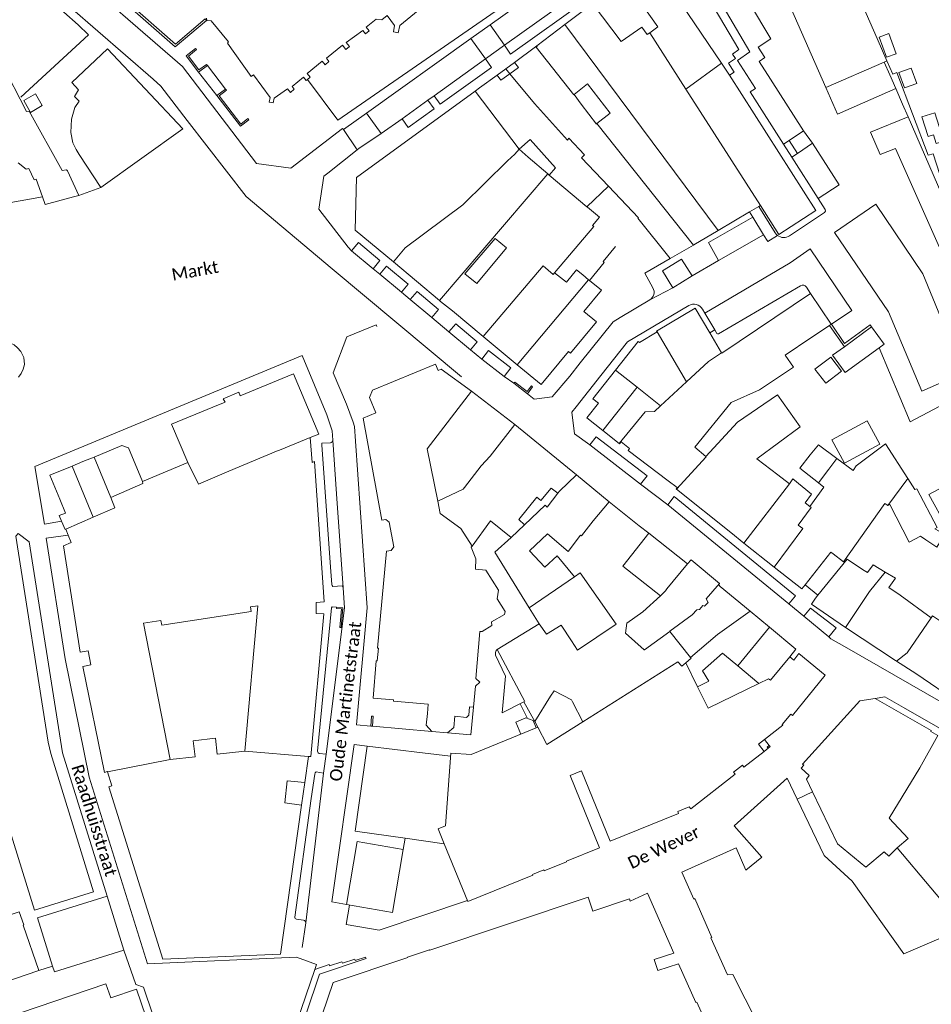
# Model space of a CAD drawing. Extents: x 177628 to 188968, y 384226 to 390673.
# Tile 140 of 256: x 183275 to 183461, y 386023 to 386224. Entities that reach past the tile are written whole.
import ezdxf

# ---------------------------------------------------------------- set-up
doc = ezdxf.new("R2010")
doc.units = 0
for name, color, linetype, lineweight in [('B01_D', 14, 'Continuous', 9), ('B01_F', 14, 'Continuous', 9), ('B01_T', 14, 'Continuous', 9), ('B02_T', 14, 'Continuous', 9), ('B07_D', 14, 'Continuous', 9), ('B07_T', 14, 'Continuous', 9), ('B11_F', 14, 'Continuous', 9), ('B11_S', 14, 'Continuous', 9), ('B14_F', 14, 'Continuous', 9), ('T01_F', 253, 'Continuous', 9), ('T01_T', 253, 'Continuous', 9), ('T03_F', 253, 'Continuous', 9), ('T03_T', 253, 'Continuous', 9), ('T04_T', 253, 'HAAG', 9), ('T05_F', 253, 'Continuous', 9), ('T05_T', 253, 'Continuous', 9), ('V00_F', 8, 'Continuous', 9), ('V00_T', 8, 'Continuous', 9), ('Z06', 7, 'Continuous', 9)]:
    doc.layers.add(name, color=color, linetype=linetype, lineweight=lineweight)
doc.styles.add('Legend', font='calibri.ttf')
doc.linetypes.add('HAAG', pattern='A,4,-1,[5,TOPOCAD.SHX,S=0.35,R=0,X=-0.35,Y=-0.35],-1', length=6)

msp = doc.modelspace()

# ---------------------------------------------------------------- linework, layer by layer
at = {"layer": 'B01_D', "linetype": 'Continuous'}
for points in [[(183410.94, 386112.94), (183411.66, 386113.79), (183417.45, 386108.974)], [(183417.45, 386108.974), (183417.31, 386108.66), (183417.569, 386108.312), (183423.68, 386103.317)], [(183423.68, 386103.317), (183427.662, 386100.056)]]:
    msp.add_lwpolyline(points, dxfattribs=at)
at = {"layer": 'B01_F', "linetype": 'Continuous'}
for points in [[(183449.597, 386220.046), (183445.39, 386229.641), (183453.815, 386232.04), (183453.405, 386236.182)], [(183286.846, 386196.381), (183286.242, 386197.408), (183285.619, 386198.727), (183285.208, 386200.862), (183285.336, 386203.594), (183286.019, 386205.949), (183286.893, 386207.264), (183285.897, 386208.195), (183286.77, 386209.529)], [(183391.794, 386181.722), (183383.817, 386172.249)], [(183383.817, 386172.249), (183386.243, 386170.337), (183388.309, 386172.864), (183389.568, 386171.861)], [(183386.625, 386115.486), (183389.107, 386118.814), (183389.314, 386118.651), (183391.723, 386121.758)], [(183384.332, 386114.625), (183387.865, 386110.334)], [(183453.573, 386093.105), (183453.33, 386093.25)], [(183457.505, 386090.645), (183453.573, 386093.105)]]:
    msp.add_lwpolyline(points, dxfattribs=at)
at = {"layer": 'B01_T', "linetype": 'Continuous'}
for points in [[(183404.157, 386235.328), (183408.5, 386238.34), (183413.53, 386231.15), (183421.4, 386217.76), (183420.073, 386216.83)], [(183439.14, 386210.05), (183431.96, 386226.4), (183427.05, 386234.58)], [(183403.223, 386221.208), (183404.845, 386222.372), (183398.582, 386231.375)], [(183359.02, 386228.26), (183352.27, 386222.65), (183351.95, 386221.21), (183350.99, 386221.36), (183351.17, 386222.64), (183349.65, 386224.72), (183348.57, 386223.84), (183347.44, 386223.96), (183345.37, 386222.322), (183345.989, 386221.555), (183345.291, 386220.988), (183344.734, 386221.679), (183341.338, 386219.201), (183341.979, 386218.406), (183341.226, 386217.793), (183340.551, 386218.63), (183337.301, 386215.983), (183337.822, 386215.335), (183337.024, 386214.681), (183336.443, 386215.403), (183333.342, 386212.87), (183333.95, 386212.113), (183333.442, 386211.699)], [(183385.927, 386222.844), (183390.564, 386226.326), (183391.611, 386227.113), (183391.719, 386226.97)], [(183391.719, 386226.97), (183397.4, 386219.418), (183401.617, 386222.345), (183402.678, 386220.817), (183403.223, 386221.208)], [(183333.442, 386211.699), (183333.169, 386211.476), (183332.634, 386212.142), (183330.294, 386210.229), (183330.729, 386209.682), (183329.938, 386209.036), (183329.364, 386209.756), (183326.61, 386207.85), (183326.44, 386206.89), (183325.65, 386207.02), (183325.82, 386207.97), (183322.41, 386212.609), (183321.958, 386212.257), (183317.117, 386219.074), (183317.329, 386219.341), (183313.81, 386223.6), (183312.9, 386223.7), (183312.838, 386224.154)], [(183380.203, 386218.546), (183385.927, 386222.844)], [(183449.597, 386220.046), (183451.59, 386215.46)], [(183291.316, 386189.686), (183307.99, 386201.64), (183292.68, 386217.9), (183285.402, 386211.042)], [(183375.665, 386215.139), (183379.948, 386218.355)], [(183379.948, 386218.355), (183380.203, 386218.546)], [(183420.073, 386216.83), (183420.711, 386215.913), (183419.265, 386214.962), (183420.452, 386213.17), (183419.468, 386212.533)], [(183451.59, 386215.46), (183451.035, 386215.219)], [(183372.1, 386212.553), (183373.883, 386213.846)], [(183373.883, 386213.846), (183375.665, 386215.139)], [(183374.712, 386212.838), (183376.446, 386214.099), (183375.665, 386215.139)], [(183451.035, 386215.219), (183439.14, 386210.05)], [(183367.661, 386209.32), (183368.516, 386209.944), (183372.1, 386212.553)], [(183372.1, 386212.553), (183372.872, 386211.5), (183374.712, 386212.838)], [(183419.468, 386212.533), (183437.105, 386184.99), (183429.57, 386180.06), (183425.793, 386185.998)], [(183285.402, 386211.042), (183286.77, 386209.529)], [(183343.156, 386180.983), (183343.446, 386191.662), (183367.661, 386209.32)], [(183274.825, 386207.676), (183276.129, 386205.136), (183276.648, 386205.207), (183283.441, 386193.094), (183284.326, 386193.269), (183284.474, 386193.069), (183286.791, 386188.01)], [(183286.846, 386196.381), (183291.316, 386189.686)], [(183272.162, 386186.447), (183279.37, 386187.75)], [(183286.791, 386188.01), (183285.708, 386187.728), (183279.94, 386186.19), (183279.37, 386187.75)], [(183423.573, 386184.67), (183425.47, 386185.795)], [(183417.149, 386180.861), (183423.573, 386184.67)], [(183350.947, 386174.479), (183343.156, 386180.983)], [(183417.149, 386180.861), (183412.247, 386177.954)], [(183412.177, 386177.914), (183407.417, 386175.188)], [(183412.177, 386177.914), (183412.247, 386177.954)], [(183360.367, 386166.615), (183350.947, 386174.479)], [(183389.568, 386171.861), (183390.756, 386170.873)], [(183376.191, 386153.526), (183381.058, 386149.476), (183386.693, 386156.249), (183387.083, 386155.924), (183392.346, 386162.25), (183389.767, 386164.396), (183393.356, 386168.709), (183390.962, 386170.701)], [(183390.962, 386170.701), (183390.756, 386170.873)], [(183417.868, 386155.96), (183417.926, 386155.861), (183436.039, 386168.045)], [(183436.039, 386168.045), (183440.237, 386161.805)], [(183362.995, 386164.505), (183360.565, 386166.45), (183360.367, 386166.615)], [(183369.252, 386159.299), (183362.995, 386164.505)], [(183404.706, 386160.229), (183404.6, 386160.41), (183412.51, 386165.08), (183415.457, 386160.064)], [(183439.861, 386161.552), (183436.088, 386159.014)], [(183440.237, 386161.805), (183439.861, 386161.552)], [(183376.191, 386153.526), (183369.252, 386159.299)], [(183404.706, 386160.229), (183401.107, 386158.1), (183400.88, 386158.28), (183396.255, 386152.44)], [(183415.457, 386160.064), (183417.868, 386155.96)], [(183274.513, 386150.994), (183275.06, 386151.754), (183275.444, 386152.621), (183275.719, 386153.606), (183275.578, 386155.006), (183274.99, 386156.21), (183274.305, 386156.987), (183273.63, 386157.569), (183272.739, 386158.003), (183271.754, 386158.316), (183270.862, 386158.285), (183268.287, 386157.907)], [(183357.886, 386082.444), (183358.07, 386084.35), (183350.97, 386085), (183350.99, 386085.22), (183346.81, 386085.58), (183347.47, 386093.17), (183347.61, 386093.17), (183347.89, 386095.78), (183347.74, 386095.8), (183349.52, 386115.53), (183350.52, 386115.71), (183351.01, 386116.46), (183350.12, 386121.48), (183349.38, 386122.01), (183348.6, 386121.87), (183344.82, 386142.66), (183347.38, 386143.71), (183346.07, 386146.87), (183346.68, 386148.37), (183359.52, 386153.66), (183360.05, 386152.37), (183360.69, 386152.63), (183366.9, 386148.13)], [(183309.07, 386133.62), (183305.71, 386141.42), (183314.15, 386144.876), (183316.675, 386145.91), (183316.26, 386146.61), (183319.43, 386147.93), (183319.72, 386147.23), (183330.55, 386151.71), (183335.73, 386139.36), (183334.01, 386138.73)], [(183396.255, 386152.44), (183391.63, 386146.6), (183392.75, 386145.71), (183390.38, 386142.72), (183393.689, 386140.103)], [(183375.715, 386141.382), (183366.9, 386148.13)], [(183412.453, 386136.732), (183419.809, 386145.868)], [(183388.273, 386131.069), (183375.715, 386141.382)], [(183393.689, 386140.103), (183396.998, 386137.485)], [(183299.76, 386129.73), (183296.91, 386136.57), (183295.6, 386137.07), (183289.933, 386134.732)], [(183334.01, 386138.73), (183334.38, 386133.61)], [(183396.998, 386137.485), (183397.08, 386137.42), (183397.4, 386137.82), (183399.11, 386136.46), (183398.81, 386136.06), (183406.95, 386129.85)], [(183289.933, 386134.732), (183287.657, 386133.793), (183285.422, 386132.87)], [(183309.07, 386133.62), (183299.76, 386129.73)], [(183333.671, 386073.726), (183334.126, 386073.678), (183336.78, 386102.8), (183335.2, 386102.87), (183335.18, 386105.05), (183336.81, 386105.2), (183334.85, 386133.8), (183334.38, 386133.61)], [(183285.422, 386132.87), (183280.89, 386131)], [(183388.273, 386131.069), (183394.92, 386125.61)], [(183283.282, 386121.63), (183282.797, 386122.787), (183284.058, 386123.315), (183282.922, 386126.132), (183280.89, 386131)], [(183406.95, 386129.85), (183408.808, 386128.491)], [(183408.656, 386128.168), (183408.592, 386128.219), (183408.808, 386128.491)], [(183419.745, 386119.347), (183408.656, 386128.168)], [(183394.92, 386125.61), (183391.723, 386121.758)], [(183284.146, 386120), (183283.992, 386119.935), (183283.282, 386121.63)], [(183274.447, 386119.176), (183273.98, 386118.59), (183280.56, 386076.63), (183281.09, 386074.31), (183289.805, 386046.125), (183277.77, 386042.36), (183269.135, 386070), (183267.965, 386074.99), (183265.185, 386092.875), (183261.335, 386092.29)], [(183284.634, 386118.835), (183284.146, 386120)], [(183403.02, 386119.19), (183397.76, 386112.52), (183405.39, 386106.422)], [(183410.94, 386112.94), (183403.02, 386119.19)], [(183422.439, 386117.203), (183419.745, 386119.347)], [(183292.625, 386070.565), (183292.6, 386070.64), (183292.03, 386070.46), (183287.63, 386092.07), (183289.29, 386092.37), (183288.7, 386095.23), (183287.09, 386094.99), (183283.69, 386116.639), (183285.276, 386117.304), (183284.634, 386118.835)], [(183428.623, 386112.284), (183422.439, 386117.203)], [(183440.597, 386115.027), (183440.184, 386115.356), (183434.892, 386108.703)], [(183446.643, 386111.834), (183443.481, 386113.94), (183437.522, 386106.574)], [(183388.526, 386095.363), (183396.397, 386100.686), (183389.015, 386111.123), (183387.865, 386110.334)], [(183434.892, 386108.703), (183434.207, 386107.842), (183428.623, 386112.284)], [(183453.346, 386110.021), (183452.003, 386108.151)], [(183437.522, 386106.574), (183437.037, 386105.975), (183436.22, 386104.75), (183443.167, 386099.994)], [(183460.61, 386101.98), (183454.27, 386106.55)], [(183378.631, 386103.996), (183380.645, 386100.746)], [(183380.645, 386100.746), (183382.167, 386098.597), (183385.131, 386100.447), (183387.256, 386097.298)], [(183431.769, 386094.016), (183433.032, 386095.567), (183427.662, 386100.056)], [(183453.33, 386093.25), (183443.167, 386099.994)], [(183389.59, 386080.768), (183408.988, 386093.005), (183409.753, 386092.089), (183410.554, 386092.786)], [(183421.158, 386092.168), (183418.442, 386094.437)], [(183431.769, 386094.016), (183432.592, 386093.346), (183433.659, 386094.656), (183439.024, 386090.299), (183432.322, 386082.071), (183432.008, 386082.326), (183430.26, 386080.213), (183430.365, 386080.08), (183426.655, 386077.159)], [(183425.461, 386088.574), (183421.158, 386092.168)], [(183415.243, 386089.016), (183412.979, 386087.905)], [(183457.505, 386090.645), (183466.262, 386084.606)], [(183367.664, 386088.06), (183367.26, 386083.74)], [(183412.979, 386087.905), (183415.158, 386083.516), (183425.461, 386088.574)], [(183449.221, 386085.516), (183446.097, 386085.019), (183434.405, 386072.164), (183434.644, 386071.952), (183434.08, 386071.34), (183435.753, 386069.825), (183435.173, 386069.109), (183436.443, 386066.471)], [(183461.952, 386077.979), (183460.52, 386078.821), (183460.599, 386078.974), (183449.221, 386085.516)], [(183367.26, 386083.74), (183366.48, 386083.8), (183366.32, 386082.12), (183365.86, 386081.665), (183363.51, 386081.9)], [(183358.8, 386078.77), (183357.66, 386080.11), (183357.886, 386082.444)], [(183363.51, 386081.9), (183363.31, 386079.61), (183361.99, 386078.5)], [(183361.335, 386055.879), (183360.065, 386058.978), (183361.604, 386059.581), (183362.66, 386074.371), (183366.824, 386074.073), (183380.422, 386079.668)], [(183361.99, 386078.5), (183358.8, 386078.77)], [(183426.655, 386077.159), (183425.414, 386076.181), (183426.551, 386074.736)], [(183426.655, 386077.159), (183427.602, 386075.956)], [(183426.551, 386074.736), (183427.369, 386075.379)], [(183427.602, 386075.956), (183427.177, 386075.622), (183427.369, 386075.379)], [(183427.602, 386075.956), (183427.793, 386075.712), (183427.369, 386075.379)], [(183332.904, 386068.374), (183333.671, 386073.726)], [(183426.551, 386074.736), (183422.445, 386071.508), (183422.111, 386071.932), (183420.322, 386070.527), (183420.656, 386070.102), (183411.634, 386063.013), (183411.273, 386063.473), (183408.935, 386062.517), (183409.1, 386062.109), (183395.125, 386056.441), (183389.303, 386070.795), (183386.987, 386069.856), (183392.978, 386055.085), (183386.233, 386052.341), (183386.274, 386052.239), (183381.693, 386050.37), (183381.608, 386050.579), (183379.313, 386049.64), (183379.356, 386049.534), (183366.148, 386044.139), (183361.335, 386055.879)], [(183332.245, 386063.781), (183327.915, 386033.434), (183303.961, 386032.383), (183292.94, 386067.52), (183293.57, 386067.7), (183292.625, 386070.565)], [(183433.305, 386064.999), (183431.252, 386069.268), (183420.413, 386059.548), (183426.102, 386053.205), (183422.852, 386050.514), (183420.838, 386055.058), (183409.771, 386050.151), (183412.218, 386044.634), (183412.433, 386044.73), (183415.919, 386036.836), (183415.716, 386036.746), (183419.063, 386029.168), (183420.2, 386029.267), (183435.105, 385999.821)], [(183332.245, 386063.781), (183328.816, 386064.287), (183329.285, 386068.724), (183332.904, 386068.374)], [(183332.904, 386068.374), (183332.245, 386063.781)], [(183453.689, 386055.067), (183467.442, 386038.75), (183455.053, 386033.515), (183444.513, 386048.285), (183438.815, 386053.537), (183433.305, 386064.999)], [(183436.443, 386066.471), (183441.542, 386055.88)], [(183350.776, 386041.895), (183341.405, 386043.54), (183343.581, 386056.344), (183352.961, 386054.75)], [(183350.776, 386041.895), (183352.961, 386054.75)], [(183292.581, 386045.231), (183278.393, 386040.798), (183281.473, 386030.939)], [(183296.008, 386034.261), (183292.581, 386045.231)], [(183414.868, 386019.068), (183412.839, 386023.631), (183412.634, 386023.54), (183409.118, 386031.454), (183404.873, 386030.054), (183404.134, 386032.295), (183408.162, 386033.624), (183402.751, 386045.813), (183399.238, 386044.246), (183399.088, 386044.68), (183391.645, 386042.183), (183390.683, 386045.048), (183358.365, 386034.219), (183358.333, 386034.314), (183353.841, 386032.827), (183353.878, 386032.716), (183338.688, 386027.626), (183330.734, 386004.297)], [(183242.062, 386031.931), (183243.67, 386031.15), (183268.93, 386039.68), (183268.78, 386040.11), (183274.67, 386042.05), (183275.58, 386039.37), (183275.45, 386039.32), (183278.66, 386030.06)], [(183278.66, 386030.06), (183251.61, 386020.88), (183251.71, 386020.62), (183250.03, 386020.07), (183250.14, 386019.77), (183249.13, 386019.45), (183248.97, 386019.93), (183247.96, 386019.61), (183247, 386020.08), (183246.75, 386021.02), (183243.83, 386019.99), (183235.14, 386024.28), (183238.35, 386031.62), (183240.17, 386032.85), (183242.062, 386031.931)], [(183281.473, 386030.939), (183281.82, 386029.829), (183296.008, 386034.261)], [(183274.917, 386021.455), (183292.338, 386027.386), (183293.319, 386024.504), (183298.583, 386026.296), (183300.494, 386020.693)]]:
    msp.add_lwpolyline(points, dxfattribs=at)
at = {"layer": 'B02_T', "linetype": 'Continuous'}
for points in [[(183276.981, 386204.972), (183275.601, 386207.358), (183277.981, 386208.738), (183279.363, 386206.354), (183276.981, 386204.972)], [(183383.755, 386087.09), (183383.007, 386085.984)], [(183387.478, 386084.835), (183387.265, 386085.245), (183383.755, 386087.09)], [(183383.007, 386085.984), (183379.823, 386080.833)], [(183389.59, 386080.768), (183387.478, 386084.835)], [(183379.823, 386080.833), (183380.422, 386079.668)]]:
    msp.add_lwpolyline(points, dxfattribs=at)
at = {"layer": 'B07_D', "linetype": 'Continuous'}
for points in [[(183404.157, 386235.328), (183417.876, 386215.017)], [(183417.149, 386180.861), (183385.927, 386222.844)], [(183403.223, 386221.208), (183410.599, 386209.708)], [(183380.042, 386218.236), (183387.746, 386208.556), (183387.788, 386208.589)], [(183374.712, 386212.838), (183373.883, 386213.846)], [(183417.876, 386215.017), (183410.599, 386209.708)], [(183386.449, 386199.32), (183379.724, 386206.743), (183374.712, 386212.838)], [(183367.661, 386209.32), (183376.585, 386197.449)], [(183410.599, 386209.708), (183425.793, 386185.998)], [(183392.438, 386202.667), (183412.177, 386177.914)], [(183386.75, 386199.74), (183386.449, 386199.32)], [(183394.816, 386189.937), (183389.339, 386195.719), (183389.923, 386196.297), (183386.75, 386199.74)], [(183350.947, 386174.479), (183353.37, 386177.36), (183365.093, 386186.109), (183374.221, 386195.086), (183375.718, 386196.475), (183376.585, 386197.449)], [(183274.469, 386194.662), (183276.047, 386193.41), (183276.618, 386193.512), (183277.712, 386191.242), (183278.134, 386191.351), (183279.37, 386187.75)], [(183360.367, 386166.615), (183382.456, 386192.427)], [(183382.735, 386192.192), (183390.417, 386185.727)], [(183369.252, 386159.299), (183381.47, 386173.684), (183383.559, 386171.942), (183383.817, 386172.249)], [(183376.191, 386153.526), (183390.756, 386170.873)], [(183410.732, 386150.043), (183404.706, 386160.229)], [(183410.732, 386150.043), (183415.225, 386154.168), (183417.868, 386155.96)], [(183400.678, 386148.938), (183396.255, 386152.44)], [(183405.429, 386145.175), (183410.732, 386150.043)], [(183366.9, 386148.13), (183357.827, 386136.419), (183359.983, 386125.712)], [(183400.678, 386148.938), (183393.689, 386140.103)], [(183405.429, 386145.175), (183400.678, 386148.938)], [(183396.998, 386137.485), (183402.322, 386143.945), (183404.167, 386144.016), (183405.429, 386145.175)], [(183359.983, 386125.712), (183365.176, 386128.156), (183365.435, 386128.548), (183368.873, 386132.932), (183370.692, 386134.925), (183375.715, 386141.382)], [(183309.07, 386133.62), (183311.208, 386129.206), (183317.392, 386131.859), (183327.483, 386136.029), (183327.722, 386136.152), (183334.01, 386138.73)], [(183289.933, 386134.732), (183293.328, 386126.503)], [(183408.656, 386128.168), (183414.707, 386134.801), (183414.648, 386134.852)], [(183441.374, 386134.453), (183439.745, 386132.266)], [(183289.721, 386122.45), (183285.422, 386132.87)], [(183384.5, 386127.33), (183384.83, 386127.759), (183388.273, 386131.069)], [(183439.745, 386132.266), (183437.65, 386129.452)], [(183293.328, 386126.503), (183299.844, 386129.332), (183299.76, 386129.73)], [(183422.439, 386117.203), (183431.695, 386129.273)], [(183451.805, 386124.86), (183455.879, 386130.319)], [(183289.721, 386122.45), (183294.119, 386124.383), (183293.328, 386126.503)], [(183359.983, 386125.712), (183360.488, 386123.198), (183364.723, 386120.176), (183366.996, 386116.566)], [(183435.898, 386124.649), (183436.132, 386124.469), (183433.46, 386120.875), (183434.43, 386120.159), (183428.623, 386112.284)], [(183284.146, 386120), (183289.721, 386122.45)], [(183374.956, 386118.349), (183377.69, 386120.924)], [(183405.39, 386106.422), (183406.464, 386107.466), (183406.722, 386107.868), (183410.94, 386112.94)], [(183443.167, 386099.994), (183448.042, 386107.298), (183451.254, 386111.262)], [(183378.631, 386103.996), (183387.865, 386110.334)], [(183407.337, 386099.183), (183407.289, 386099.243), (183411.902, 386102.6), (183412.843, 386103.587), (183413.366, 386103.647), (183414.027, 386104.484), (183414.397, 386104.367), (183415.106, 386105.081), (183414.753, 386105.852), (183417.45, 386108.974)], [(183411.512, 386093.904), (183417.025, 386098.558), (183423.68, 386103.317)], [(183460.61, 386101.98), (183455.705, 386094.797), (183453.573, 386093.105)], [(183421.158, 386092.168), (183427.662, 386100.056)], [(183425.461, 386088.574), (183427.467, 386089.559), (183427.871, 386089.23), (183431.769, 386094.016)], [(183410.554, 386092.786), (183412.979, 386087.905)], [(183380.422, 386079.668), (183382.24, 386076.132), (183389.59, 386080.768)], [(183453.689, 386055.067), (183455.955, 386057.012), (183452.041, 386061.138), (183458.288, 386071.407), (183461.952, 386077.979)], [(183292.625, 386070.565), (183305.457, 386073.091)], [(183320.658, 386074.795), (183333.671, 386073.726)]]:
    msp.add_lwpolyline(points, dxfattribs=at)
at = {"layer": 'B07_T', "linetype": 'Continuous'}
for points in [[(183380.042, 386218.236), (183380.295, 386218.42)], [(183380.203, 386218.546), (183380.295, 386218.42)], [(183417.876, 386215.017), (183419.468, 386212.533)]]:
    msp.add_lwpolyline(points, dxfattribs=at)
at = {"layer": 'B11_F', "linetype": 'Continuous'}
for points in [[(183272.329, 386212.537), (183274.825, 386207.676)], [(183387.788, 386208.589), (183390.558, 386210.758), (183395.146, 386204.779), (183392.438, 386202.667)], [(183389.271, 386206.641), (183387.788, 386208.589)], [(183376.585, 386197.449), (183378.848, 386199.421), (183383.981, 386193.634), (183382.735, 386192.192)], [(183378.417, 386195.827), (183376.585, 386197.449)], [(183378.417, 386195.827), (183382.456, 386192.427)], [(183382.456, 386192.427), (183382.735, 386192.192)], [(183394.816, 386189.937), (183390.417, 386185.727)], [(183400.777, 386183.398), (183400.915, 386183.497), (183394.816, 386189.937)], [(183390.417, 386185.727), (183390.51, 386185.648)], [(183390.51, 386185.648), (183392.964, 386183.583)], [(183392.964, 386183.583), (183391.561, 386181.937), (183391.794, 386181.722)], [(183407.417, 386175.188), (183400.777, 386183.398)], [(183431.695, 386129.273), (183429.331, 386131.078)], [(183435.898, 386124.649), (183434.918, 386125.406), (183436.238, 386127.165), (183432.378, 386130.271), (183431.695, 386129.273)], [(183437.65, 386129.452), (183438.739, 386128.601), (183435.898, 386124.649)], [(183377.69, 386120.924), (183376.513, 386121.98), (183380.181, 386126.535), (183380.997, 386125.898), (183383.093, 386128.405), (183384.5, 386127.33)], [(183384.5, 386127.33), (183382.33, 386124.511)], [(183382.33, 386124.511), (183381.899, 386124.887), (183377.69, 386120.924)], [(183402.085, 386095.456), (183402.135, 386095.411), (183407.337, 386099.183)], [(183407.337, 386099.183), (183411.512, 386093.904)], [(183411.512, 386093.904), (183411.646, 386093.735), (183410.554, 386092.786)], [(183415.243, 386089.016), (183413.958, 386091.163), (183418.076, 386094.73), (183418.442, 386094.437)], [(183441.542, 386055.88), (183447.317, 386051.169), (183451.031, 386054.265), (183451.953, 386053.405), (183453.689, 386055.067)]]:
    msp.add_lwpolyline(points, dxfattribs=at)
at = {"layer": 'B11_S', "linetype": 'Continuous'}
for points in [[(183389.271, 386206.641), (183392.348, 386202.597), (183392.438, 386202.667)], [(183425.47, 386185.795), (183425.793, 386185.998)], [(183365.492, 386172.035), (183367.963, 386170.118), (183374.038, 386177.339), (183371.68, 386179.277), (183365.492, 386172.035)], [(183419.809, 386145.868), (183425.589, 386148.424), (183432.514, 386153.02), (183430.844, 386155.486), (183436.088, 386159.014)], [(183429.331, 386131.078), (183425.067, 386134.334), (183433.922, 386140.906), (183429.275, 386147.428), (183421.13, 386141.808), (183414.648, 386134.852)], [(183455.879, 386130.319), (183451.316, 386137.448), (183445.285, 386132.927), (183444.686, 386132), (183441.374, 386134.453)], [(183414.648, 386134.852), (183412.453, 386136.732)], [(183440.597, 386115.027), (183442.705, 386113.37), (183451.193, 386125.249), (183451.805, 386124.86)], [(183374.956, 386118.349), (183370.721, 386121.703), (183366.996, 386116.566)], [(183386.625, 386115.486), (183382.379, 386119.102), (183378.675, 386115.629), (183381.818, 386112.251), (183384.332, 386114.625)], [(183378.631, 386103.996), (183371.656, 386115.325), (183374.956, 386118.349)], [(183366.996, 386116.566), (183366.838, 386116.348), (183367.76, 386113.959), (183367.696, 386111.88), (183369.825, 386111.661), (183372.357, 386107.613), (183372.116, 386105.82), (183373.755, 386103.27), (183373.606, 386102.665), (183370.984, 386101.121), (183371.027, 386100.414), (183369.043, 386099.196), (183368.559, 386099.187), (183367.735, 386089.579), (183368.592, 386088.817), (183367.664, 386088.06)], [(183446.643, 386111.834), (183447.613, 386111.197), (183448.773, 386112.733), (183451.254, 386111.262)], [(183451.254, 386111.262), (183453.346, 386110.021)], [(183454.27, 386106.55), (183452.003, 386108.151)], [(183405.39, 386106.422), (183401.8, 386103.209), (183398.524, 386100.841), (183398.28, 386098.848), (183402.085, 386095.456)], [(183476.876, 386097.192), (183476.585, 386097.419), (183484.497, 386097.541), (183473.044, 386106.475), (183466.473, 386102.996), (183464.365, 386100.029), (183460.87, 386102.388), (183460.61, 386101.98)], [(183305.457, 386073.091), (183299.992, 386100.88), (183303.56, 386101.424), (183303.704, 386100.48), (183321.974, 386103.265), (183321.831, 386104.208), (183323.284, 386104.43), (183320.658, 386074.795)], [(183388.526, 386095.363), (183387.256, 386097.298)], [(183320.658, 386074.795), (183315.027, 386074.164), (183314.662, 386077.422), (183310.152, 386076.917), (183310.518, 386073.658), (183305.457, 386073.091)]]:
    msp.add_lwpolyline(points, dxfattribs=at)
at = {"layer": 'B14_F', "linetype": 'Continuous'}
for points in [[(183452.004, 386221.035), (183453.505, 386216.911), (183451.51, 386216.186), (183450.009, 386220.31), (183452.004, 386221.035)], [(183455.181, 386209.935), (183457.661, 386210.845), (183456.504, 386214), (183454.024, 386213.09), (183455.181, 386209.935)], [(183461.375, 386204.874), (183458.725, 386204.038), (183459.992, 386200.021), (183461.09, 386200.367), (183461.636, 386198.636), (183463.188, 386199.126), (183461.375, 386204.874)], [(183448.456, 386161.245), (183442.915, 386157.215)], [(183450.038, 386156.986), (183451.029, 386157.707), (183448.456, 386161.245)], [(183442.915, 386157.215), (183440.503, 386155.461)], [(183442.326, 386152.229), (183440.131, 386155.1), (183436.911, 386152.639), (183439.106, 386149.768), (183442.326, 386152.229)], [(183440.503, 386155.461), (183443.076, 386151.923), (183450.038, 386156.986)], [(183450.134, 386137.355), (183447.578, 386142.103), (183440.353, 386138.213), (183442.909, 386133.465), (183450.134, 386137.355)], [(183441.374, 386134.453), (183437.615, 386137.237), (183435.97, 386135.143)], [(183435.97, 386135.143), (183433.838, 386132.428), (183437.65, 386129.452)], [(183476.144, 386128.349), (183473.111, 386134.021), (183460.149, 386127.088), (183463.772, 386120.572)], [(183462.212, 386119.589), (183461.352, 386120.12), (183461.865, 386120.386), (183457.687, 386128.261), (183457.313, 386128.079), (183455.879, 386130.319)], [(183451.805, 386124.86), (183452.161, 386125.073), (183456.153, 386117.401), (183458.471, 386118.581), (183459.53, 386117.88)], [(183459.53, 386117.88), (183461.737, 386116.359), (183463.32, 386118.905), (183462.212, 386119.589)]]:
    msp.add_lwpolyline(points, dxfattribs=at)
at = {"layer": 'T01_F', "linetype": 'Continuous'}
for points in [[(183424.241, 386183.583), (183423.573, 386184.67)], [(183426.417, 386180.039), (183424.241, 386183.583)], [(183429.297, 386179.899), (183427.283, 386178.629), (183426.417, 386180.039)]]:
    msp.add_lwpolyline(points, dxfattribs=at)
at = {"layer": 'T01_T', "linetype": 'Continuous'}
for points in [[(183252.584, 386246.388), (183257.376, 386248.665), (183286.662, 386222.841), (183288.801, 386220.772), (183274.968, 386208.075)], [(183312.59, 386224.035), (183312.848, 386223.667), (183306.44, 386218.34), (183284.24, 386237.8), (183284.62, 386238.14)], [(183311.24, 386213.19), (183308.72, 386216.5), (183310.62, 386217.99), (183310.807, 386217.751), (183309.142, 386216.446), (183311.301, 386213.609), (183312.82, 386214.715), (183313.04, 386214.5)], [(183313.04, 386214.5), (183311.24, 386213.19)], [(183316.7, 386209.73), (183316.901, 386209.465), (183315.416, 386208.337), (183319.812, 386202.595), (183321.26, 386203.695), (183321.5, 386203.46), (183319.75, 386202.13), (183314.95, 386208.4)], [(183314.95, 386208.4), (183316.7, 386209.73)], [(183378.272, 386147.627), (183379.332, 386149.01), (183379.103, 386149.21), (183378.223, 386148.065), (183375.709, 386149.996), (183375.531, 386149.758)], [(183375.531, 386149.758), (183378.272, 386147.627)], [(183394.92, 386125.61), (183401.096, 386120.715)], [(183437.522, 386106.574), (183434.892, 386108.703)]]:
    msp.add_lwpolyline(points, dxfattribs=at)
at = {"layer": 'T03_F', "linetype": 'Continuous'}
for points in [[(183380.645, 386100.746), (183372.084, 386095.497)], [(183372.084, 386095.497), (183377.759, 386084.921)], [(183361.335, 386055.879), (183353.347, 386057.02)]]:
    msp.add_lwpolyline(points, dxfattribs=at)
at = {"layer": 'T03_T', "linetype": 'Continuous'}
msp.add_lwpolyline([(183433.305, 386064.999), (183436.443, 386066.471)], dxfattribs=at)
at = {"layer": 'T04_T', "linetype": 'HAAG'}
for points in [[(183453.385, 386209.826), (183452.16, 386212.637)], [(183454.767, 386206.655), (183453.385, 386209.826)]]:
    msp.add_lwpolyline(points, dxfattribs=at)
at = {"layer": 'T05_F', "linetype": 'Continuous'}
for points in [[(183463.771, 386188.118), (183461.037, 386196.537), (183460.029, 386196.27), (183453.634, 386213.075), (183452.795, 386212.729), (183451.59, 386215.46)], [(183396.236, 386177.61), (183393.757, 386174.564), (183393.953, 386174.379), (183390.962, 386170.701)], [(183439.861, 386161.552), (183442.915, 386157.215)]]:
    msp.add_lwpolyline(points, dxfattribs=at)
at = {"layer": 'T05_T', "linetype": 'Continuous'}
for points in [[(183285.437, 386237.423), (183306.54, 386218.885), (183312.59, 386224.035)], [(183333.442, 386211.699), (183339.626, 386203.348), (183376.53, 386228.904)]]:
    msp.add_lwpolyline(points, dxfattribs=at)
at = {"layer": 'V00_F', "linetype": 'Continuous'}
for points in [[(183414.89, 386241.855), (183427.921, 386219.971), (183425.338, 386218.281), (183426.707, 386216.139), (183425.511, 386215.324)], [(183427.824, 386211.756), (183434.582, 386201.215)], [(183453.385, 386209.826), (183441.542, 386204.58), (183439.14, 386210.05)], [(183455.905, 386204.043), (183448.232, 386200.938), (183450.189, 386196.377), (183453.347, 386197.61), (183464.184, 386173.172)], [(183431.633, 386199.266), (183430.469, 386198.496)], [(183434.582, 386201.215), (183431.633, 386199.266)], [(183431.633, 386199.266), (183433.346, 386196.61)], [(183433.346, 386196.61), (183436.407, 386198.673)], [(183437.563, 386187.401), (183441.867, 386190.203), (183436.407, 386198.673)], [(183432.178, 386195.823), (183433.346, 386196.61)], [(183451.905, 386164.318), (183440.91, 386180.482), (183449.34, 386186.239), (183458.932, 386172.056)], [(183417.273, 386174.81), (183415.21, 386178.419), (183424.241, 386183.583)], [(183426.417, 386180.039), (183417.273, 386174.81)], [(183414.454, 386164.057), (183431.856, 386174.323), (183435.943, 386177.174), (183444.409, 386164.587), (183440.301, 386161.782)], [(183411.848, 386171.646), (183409.722, 386175.083), (183405.827, 386172.674), (183407.953, 386169.237)], [(183407.953, 386169.237), (183411.848, 386171.646)], [(183458.932, 386172.056), (183467.218, 386151.89), (183458.693, 386148.124), (183451.905, 386164.318)], [(183386.931, 386151.228), (183389.056, 386153.927), (183395.79, 386162.302), (183397.22, 386163.15)], [(183448.202, 386161.647), (183448.456, 386161.245)], [(183450.038, 386156.986), (183456.349, 386141.883), (183473.04, 386150.739)], [(183338.123, 386112.262), (183336.378, 386137.217), (183336.356, 386137.535)], [(183340.698, 386108.049), (183340.515, 386108.499), (183338.598, 386108.375), (183338.435, 386108.561), (183338.369, 386108.739), (183338.123, 386112.262)], [(183337.219, 386074.2), (183335.834, 386074.333), (183335.637, 386074.471), (183335.507, 386074.767), (183338.343, 386103.971), (183338.444, 386104.179), (183339.35, 386104.11)], [(183372.084, 386095.497), (183371.898, 386095.33), (183371.743, 386094.877), (183371.774, 386094.369), (183373.78, 386090.06)], [(183334.215, 386065.16), (183334.902, 386070.126), (183334.977, 386070.38), (183335.188, 386070.556), (183336.724, 386070.278)], [(183330.86, 386040.922), (183334.215, 386065.16)]]:
    msp.add_lwpolyline(points, dxfattribs=at)
at = {"layer": 'V00_T', "linetype": 'Continuous'}
for points in [[(183301.952, 386211.724), (183279.42, 386231.368), (183276.204, 386233.624), (183272.945, 386236.456), (183271.344, 386239.378), (183218.824, 386285.371), (183219.07, 386285.685), (183213.529, 386290.578), (183213.252, 386290.281), (183194.362, 386306.927)], [(183274.929, 386243.56), (183275.836, 386242.769), (183278.332, 386242.047), (183281.589, 386239.229), (183283.14, 386235.82), (183307.945, 386214.315), (183323.04, 386194.56), (183330.07, 386193.62), (183340.6, 386201.7), (183340.76, 386201.5)], [(183430.469, 386198.496), (183423.67, 386209.13), (183424.76, 386209.83), (183421.13, 386215.53), (183423.64, 386217.29), (183410.95, 386238.95), (183414.89, 386241.855)], [(183370.682, 386222.836), (183377.968, 386228.027), (183381.252, 386230.725)], [(183389.367, 386229.974), (183373.613, 386218.644)], [(183373.613, 386218.644), (183374.845, 386216.842), (183390.636, 386228.203), (183389.367, 386229.974)], [(183370.682, 386222.836), (183366.727, 386220.006)], [(183373.613, 386218.644), (183370.682, 386222.836)], [(183345.464, 386204.773), (183366.727, 386220.006)], [(183366.727, 386220.006), (183369.709, 386215.858)], [(183373.613, 386218.644), (183369.709, 386215.858)], [(183369.709, 386215.858), (183359.263, 386208.365)], [(183359.263, 386208.365), (183360.516, 386206.615), (183370.978, 386214.08), (183369.709, 386215.858)], [(183427.824, 386211.756), (183425.511, 386215.324)], [(183313.04, 386214.5), (183316.7, 386209.73)], [(183452.16, 386212.637), (183451.035, 386215.219)], [(183308.904, 386203.287), (183303.544, 386210.311), (183301.952, 386211.724)], [(183311.24, 386213.19), (183314.95, 386208.4)], [(183357.966, 386207.43), (183352.716, 386203.645)], [(183352.716, 386203.645), (183353.976, 386201.914), (183359.236, 386205.668), (183357.966, 386207.43)], [(183359.263, 386208.365), (183357.966, 386207.43)], [(183455.905, 386204.043), (183454.767, 386206.655)], [(183338.461, 386173.082), (183320.913, 386187.824), (183308.904, 386203.287)], [(183340.76, 386201.5), (183345.464, 386204.773)], [(183348.476, 386200.672), (183345.464, 386204.773)], [(183352.716, 386203.645), (183348.476, 386200.672)], [(183468.12, 386176.01), (183455.905, 386204.043)], [(183343.544, 386197.354), (183340.76, 386201.5)], [(183348.476, 386200.672), (183343.875, 386197.619)], [(183434.582, 386201.215), (183436.407, 386198.673)], [(183342.44, 386176.777), (183341.725, 386177.473), (183335.723, 386185.208), (183336.741, 386191.962), (183337.591, 386192.585), (183343.544, 386197.354)], [(183343.544, 386197.354), (183343.875, 386197.619)], [(183430.469, 386198.496), (183432.178, 386195.823)], [(183432.178, 386195.823), (183437.563, 386187.401)], [(183291.316, 386189.686), (183286.791, 386188.01)], [(183437.563, 386187.401), (183438.97, 386185.2)], [(183428.82, 386180.431), (183425.47, 386185.795)], [(183438.97, 386185.2), (183439.054, 386184.854), (183438.87, 386184.55)], [(183438.87, 386184.55), (183431.745, 386179.805)], [(183429.297, 386179.899), (183429.035, 386180.144), (183428.82, 386180.431)], [(183346.842, 386173.094), (183348.221, 386174.767), (183343.825, 386178.436), (183342.44, 386176.777)], [(183342.44, 386176.777), (183346.842, 386173.094)], [(183403.873, 386169.224), (183402.193, 386172.196), (183407.417, 386175.188)], [(183352.592, 386168.296), (183353.977, 386169.953), (183349.578, 386173.621), (183348.191, 386171.986)], [(183411.848, 386171.646), (183417.273, 386174.81)], [(183364.838, 386151.105), (183338.461, 386173.082)], [(183348.191, 386171.986), (183346.842, 386173.094)], [(183348.191, 386171.986), (183352.592, 386168.296)], [(183407.953, 386169.237), (183403.224, 386166.762)], [(183417.273, 386159.83), (183433.98, 386169.647)], [(183435.17, 386169.378), (183436.039, 386168.045)], [(183354.381, 386166.829), (183352.592, 386168.296)], [(183358.811, 386163.138), (183360.15, 386164.826), (183355.772, 386168.452), (183354.381, 386166.829)], [(183354.381, 386166.829), (183358.811, 386163.138)], [(183411.179, 386165.587), (183398.685, 386158.2), (183393.27, 386151.333), (183388.2, 386144.972)], [(183397.22, 386163.15), (183403.224, 386166.762)], [(183362.249, 386160.233), (183358.811, 386163.138)], [(183414.454, 386164.057), (183413.973, 386164.87)], [(183416.476, 386160.638), (183414.454, 386164.057)], [(183341.36, 386145.472), (183338.66, 386151.901), (183341.461, 386159.198), (183347.427, 386161.689), (183347.581, 386161.307)], [(183366.66, 386156.546), (183368.059, 386158.207), (183363.656, 386161.896), (183362.249, 386160.233)], [(183440.237, 386161.805), (183440.301, 386161.782)], [(183448.202, 386161.647), (183442.95, 386157.86), (183440.301, 386161.782)], [(183362.249, 386160.233), (183366.66, 386156.546)], [(183415.457, 386160.064), (183416.476, 386160.638)], [(183416.476, 386160.638), (183416.897, 386159.928)], [(183416.897, 386159.928), (183417.065, 386159.801), (183417.273, 386159.83)], [(183279.839, 386121.034), (183277.87, 386132.766), (183332.351, 386155.39), (183337.396, 386143.329), (183338.47, 386140.081), (183338.58, 386138.165)], [(183369.011, 386154.655), (183366.66, 386156.546)], [(183373.555, 386151.168), (183374.878, 386152.892), (183370.337, 386156.411), (183369.011, 386154.655)], [(183369.011, 386154.655), (183373.555, 386151.168)], [(183375.531, 386149.758), (183373.555, 386151.168)], [(183378.272, 386147.627), (183379.685, 386146.536), (183383.296, 386146.987), (183386.931, 386151.228)], [(183343.225, 386137.97), (183343.035, 386140.945), (183342.77, 386141.862), (183341.36, 386145.472)], [(183390.983, 386137.18), (183387.904, 386139.485), (183387.341, 386143.888), (183388.2, 386144.972)], [(183336.356, 386137.535), (183338.101, 386137.641)], [(183339.365, 386127.24), (183338.58, 386138.165)], [(183343.225, 386137.97), (183345.58, 386103.99), (183343.415, 386080.164)], [(183401.37, 386129.178), (183402.703, 386130.902), (183392.3, 386138.862), (183390.983, 386137.18)], [(183401.37, 386129.178), (183390.983, 386137.18)], [(183406.913, 386124.967), (183401.37, 386129.178)], [(183340.698, 386108.049), (183339.365, 386127.24)], [(183431.559, 386104.792), (183432.929, 386106.437), (183408.206, 386126.673), (183406.913, 386124.967)], [(183431.559, 386104.792), (183406.913, 386124.967)], [(183283.282, 386121.63), (183279.839, 386121.034)], [(183274.447, 386119.176), (183276.677, 386117.442), (183283.467, 386074.454), (183292.581, 386045.231)], [(183401.096, 386120.715), (183403.02, 386119.19)], [(183334.933, 386030.297), (183335.304, 386031.337), (183331.22, 386032.771), (183300.802, 386031.468), (183288.897, 386069.519), (183283.996, 386093.625), (183280.176, 386118.173), (183284.634, 386118.835)], [(183337.219, 386074.2), (183340.98, 386103.99), (183340.698, 386108.049)], [(183339.35, 386104.11), (183340.66, 386104), (183340.29, 386099.99), (183340.041, 386100.013), (183340.388, 386103.77), (183339.345, 386103.86), (183339.35, 386104.11)], [(183434.654, 386102.263), (183431.559, 386104.792)], [(183439.724, 386098.074), (183441.24, 386099.907), (183436.038, 386103.922), (183434.654, 386102.263)], [(183439.724, 386098.074), (183434.654, 386102.263)], [(183479.97, 386074.869), (183442.951, 386096.118), (183440.171, 386097.698), (183439.724, 386098.074)], [(183373.16, 386082.59), (183373.78, 386090.06)], [(183454.939, 386083.673), (183451.174, 386085.827), (183449.221, 386085.516)], [(183367.26, 386083.74), (183366.732, 386078.099), (183361.99, 386078.5)], [(183373.16, 386082.59), (183377.58, 386084.82), (183379.823, 386080.833)], [(183376.806, 386084.429), (183378.317, 386081.434)], [(183511.527, 386053.465), (183510.553, 386053.707), (183507.389, 386055.006), (183507.148, 386054.76), (183503.205, 386058.164), (183489.96, 386063.64), (183454.939, 386083.673)], [(183346.332, 386079.899), (183346.469, 386081.923), (183346.845, 386081.92), (183346.706, 386079.873)], [(183380.08, 386079.527), (183379.456, 386081.044), (183377.979, 386081.55), (183375.926, 386080.705), (183376.942, 386078.236)], [(183343.415, 386080.164), (183346.332, 386079.899)], [(183346.706, 386079.873), (183346.332, 386079.899)], [(183346.706, 386079.873), (183358.8, 386078.77)], [(183342.946, 386076.158), (183338.422, 386044.064)], [(183342.946, 386076.158), (183345.612, 386075.782)], [(183362.616, 386073.754), (183356.876, 386074.438), (183345.612, 386075.782), (183343.141, 386058.477), (183353.347, 386057.02), (183352.961, 386054.75)], [(183336.724, 386070.278), (183337.219, 386074.2)], [(183333.07, 386039.788), (183336.724, 386070.278)], [(183338.422, 386044.064), (183341.405, 386043.54)], [(183366.086, 386044.329), (183348.056, 386038.311), (183341.355, 386039.488), (183342.026, 386043.431)], [(183332.644, 386040.356), (183331.19, 386040.567)], [(183332.353, 386034.806), (183333.07, 386039.788)], [(183296.008, 386034.261), (183298.405, 386027.198), (183299.99, 386026.679), (183311.514, 385992.659), (183314.165, 385991.327), (183314.762, 385989.547), (183313.271, 385986.501), (183312.054, 385987.085)], [(183334.933, 386030.297), (183337.875, 386031.316), (183337.958, 386031.038), (183340.456, 386031.857), (183340.549, 386031.572), (183343.096, 386032.407), (183343.19, 386032.122), (183345.29, 386032.81), (183345.383, 386032.525), (183335.911, 386029.338), (183333.143, 386021.232), (183331.321, 386016.074), (183326.9, 386003.191), (183330.001, 386002.146)], [(183281.473, 386030.939), (183278.66, 386030.06)], [(183340.099, 385977.755), (183319.372, 385984.762), (183334.933, 386030.297)]]:
    msp.add_lwpolyline(points, dxfattribs=at)
for centre, radius, start, end in [((183430.585, 386181.53), 2.078, 231.69213, 303.90986), ((183402.285, 386168.326), 1.824, 300.97976, 29.48501), ((183434.432, 386168.878), 0.891, 34.0836, 120.44109), ((183412.217, 386163.831), 2.04, 30.62588, 120.58864), ((183338.089, 386138.133), 0.492, 271.44843, 3.68932), ((183332.567, 386039.855), 0.507, 352.43471, 81.30509)]:
    msp.add_arc(centre, radius, start, end, dxfattribs=at)
at = {"layer": 'V00_T', "linetype": 'Continuous', "extrusion": (0, 0, -1)}
msp.add_arc((-183331.17, 386040.879), 0.313, 266.33015, 7.85017, dxfattribs=at)

# ---------------------------------------------------------------- texts
at = {"layer": 'Z06', "linetype": 'Continuous', "style": 'Legend'}
msp.add_text('Markt', height=2.5, rotation=10.19721, dxfattribs=at).set_placement((183305.978, 386170.632))
at = {"layer": 'Z06', "style": 'Legend'}
for s, rotation, p in [('Oude Martinetstraat', 82.87498, (183340.369, 386068.51)), ('Raadhuisstraat', 287.40189, (183285.255, 386071.59)), ('De Wever', 25.53973, (183399.537, 386050.722))]:
    msp.add_text(s, height=2.5, rotation=rotation, dxfattribs=at).set_placement(p)

doc.saveas('drawing.dxf')
